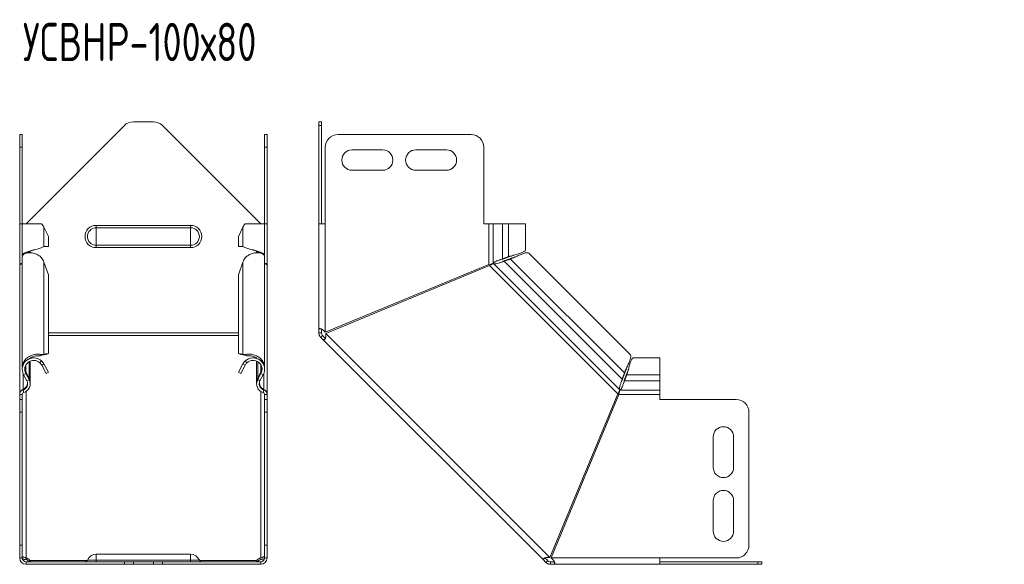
# Model space of a CAD drawing. Header units: millimetres. Extents: x -108 to 686, y -3720 to 292.
# Tile 8 of 9: x -98 to 288, y -274 to -60. Entities that reach past the tile are written whole.
import ezdxf

# ---------------------------------------------------------------- set-up
doc = ezdxf.new("R2010")
doc.units = ezdxf.units.MM
doc.styles.add('SLDTEXTSTYLE0', font='TXT', dxfattribs={"width": 0.7, "bigfont": 'bigfont'})

msp = doc.modelspace()

# ---------------------------------------------------------------- linework, layer by layer
at = {"color": 7, "linetype": 'Continuous', "lineweight": 15}
for p, q in [((-45.32, -100.11), (-53.18, -100.11)), ((19.54, -100.11), (20.54, -100.11)), ((19.54, -101.57), (19.54, -100.11)), ((20.54, -100.11), (20.54, -101.57)), ((-56.71, -101.57), (-95.25, -140.11)), ((-3.25, -140.11), (-41.78, -101.57)), ((19.54, -101.57), (19.54, -140.11)), ((20.54, -101.57), (20.54, -140.11)), ((-97.75, -105.11), (-96.75, -105.11)), ((-97.75, -110.11), (-97.75, -105.11)), ((-96.75, -105.11), (-96.75, -110.11)), ((-1.75, -105.11), (-0.75, -105.11)), ((-1.75, -110.11), (-1.75, -105.11)), ((-0.75, -105.11), (-0.75, -110.11)), ((79.19, -105.11), (27.04, -105.11)), ((-97.75, -140.11), (-97.75, -110.11)), ((-96.75, -140.11), (-96.75, -110.11)), ((-1.75, -140.11), (-1.75, -110.11)), ((-0.75, -140.11), (-0.75, -110.11)), ((22.04, -110.11), (22.04, -140.11)), ((44.54, -111.11), (32.54, -111.11)), ((69.54, -111.11), (57.54, -111.11)), ((84.19, -140.11), (84.19, -110.11)), ((32.54, -119.11), (44.54, -119.11)), ((57.54, -119.11), (69.54, -119.11)), ((-97.75, -156.07), (-97.75, -140.11)), ((-96.75, -140.11), (-97.75, -140.11)), ((-96.75, -140.11), (-96.75, -152.38)), ((-89.14, -140.11), (-96.75, -140.11)), ((-86.5, -145.11), (-88.25, -141.41)), ((-10.24, -141.41), (-11.99, -145.11)), ((-1.75, -140.11), (-9.35, -140.11)), ((-1.75, -152.38), (-1.75, -140.11)), ((-0.75, -140.11), (-1.75, -140.11)), ((-0.75, -156.07), (-0.75, -140.11)), ((19.54, -181.36), (19.54, -140.11)), ((22.04, -140.11), (19.54, -140.11)), ((86.19, -140.11), (84.19, -140.11)), ((87.92, -140.11), (86.19, -140.11)), ((91.5, -140.11), (87.92, -140.11)), ((91.5, -140.11), (93.88, -140.11)), ((100.53, -140.11), (93.88, -140.11)), ((100.53, -150.39), (100.53, -140.11)), ((-86.5, -145.11), (-86.5, -149.03)), ((-11.99, -145.11), (-11.99, -149.03)), ((-92.23, -150.39), (-92.22, -150.39)), ((-88.25, -149.03), (-86.5, -149.03)), ((-10.24, -149.03), (-11.99, -149.03)), ((-6.27, -150.39), (-6.27, -150.39)), ((-96.75, -153.01), (-96.75, -196.48)), ((-93.63, -151.46), (-93.63, -150.92)), ((-4.86, -150.92), (-4.86, -151.46)), ((-1.75, -196.48), (-1.75, -153.01)), ((91.5, -153.86), (93.88, -153)), ((91.5, -153.86), (91.98, -153.86)), ((91.98, -153.86), (94.36, -153)), ((94.67, -153.94), (92.2, -154.83)), ((95.01, -153.61), (92.53, -154.5)), ((93.88, -153), (94.36, -153)), ((95.01, -153.61), (94.67, -153.94)), ((141.57, -191.44), (101.8, -151.67)), ((-97.45, -156.07), (-97.75, -156.07)), ((-97.75, -156.07), (-97.75, -156.53)), ((-97.75, -206.86), (-97.75, -156.53)), ((-86.5, -160.08), (-88.25, -155.15)), ((-10.24, -155.15), (-11.99, -160.08)), ((-1.04, -156.07), (-0.75, -156.07)), ((-0.75, -156.07), (-0.75, -156.53)), ((-0.75, -206.86), (-0.75, -156.53)), ((86.19, -156.07), (22.04, -182.64)), ((22.23, -183.11), (86.38, -156.53)), ((90.97, -155.22), (90.96, -155.23)), ((92.2, -154.83), (92.53, -154.5)), ((-86.5, -191), (-86.5, -160.08)), ((-11.99, -191), (-11.99, -160.08)), ((20.54, -181.36), (19.54, -181.36)), ((19.54, -182.91), (19.54, -181.36)), ((20.54, -182.91), (20.54, -181.36)), ((20.54, -182.91), (19.54, -182.91)), ((20.98, -183.97), (20.27, -184.68)), ((21.37, -185.78), (20.27, -184.68)), ((22.08, -185.08), (20.98, -183.97)), ((22.08, -185.08), (21.37, -185.78)), ((21.37, -185.78), (107.45, -271.87)), ((-93.63, -192.93), (-93.63, -192.88)), ((-89.83, -191.93), (-89.14, -191.42)), ((-89.83, -191.93), (-89.2, -191.67)), ((-89.21, -191.68), (-89.02, -191.6)), ((-89.13, -191.65), (-88.25, -191.31)), ((-89.13, -191.65), (-87.38, -191.34)), ((-88.25, -191.31), (-86.5, -191)), ((-86.5, -191), (-87.38, -191.34)), ((-11.99, -191), (-10.24, -191.31)), ((-11.11, -191.34), (-11.99, -191)), ((-11.11, -191.34), (-9.36, -191.65)), ((-9.36, -191.65), (-10.24, -191.31)), ((-9.48, -191.6), (-9.28, -191.68)), ((-8.67, -191.93), (-9.35, -191.42)), ((-9.3, -191.67), (-8.67, -191.93)), ((-4.86, -192.88), (-4.86, -192.93)), ((153.13, -192.7), (142.85, -192.7)), ((153.13, -199.35), (153.13, -192.7)), ((-93.63, -202.31), (-93.63, -193.99)), ((-89.83, -194.66), (-89.14, -193.93)), ((-89.13, -195.55), (-88.25, -195.08)), ((-89.13, -195.55), (-87.38, -198.81)), ((-88.25, -195.08), (-86.5, -198.34)), ((-11.99, -198.34), (-10.24, -195.08)), ((-11.11, -198.81), (-9.36, -195.55)), ((-9.36, -195.55), (-10.24, -195.08)), ((-8.67, -194.66), (-9.35, -193.93)), ((-4.86, -193.99), (-4.86, -202.31)), ((-94.93, -201.73), (-96.21, -199.35)), ((-95.5, -198.3), (-95.33, -198.23)), ((-94.05, -200.7), (-95.33, -198.23)), ((-94.05, -201.26), (-95.33, -198.88)), ((-94.3, -200.8), (-94.05, -200.7)), ((-86.5, -198.34), (-87.38, -198.81)), ((-11.11, -198.81), (-11.99, -198.34)), ((-4.44, -200.7), (-3.16, -198.23)), ((-4.44, -201.26), (-3.16, -198.88)), ((-4.44, -200.7), (-4.2, -200.8)), ((-3.56, -201.73), (-2.28, -199.35)), ((-3.16, -198.23), (-2.99, -198.3)), ((138.4, -201.04), (139.29, -198.57)), ((138.4, -201.04), (138.74, -200.7)), ((138.74, -200.7), (139.63, -198.23)), ((139.29, -198.57), (139.63, -198.23)), ((140.23, -198.88), (139.38, -201.26)), ((140.23, -199.35), (139.38, -201.73)), ((140.23, -198.88), (140.23, -199.35)), ((153.13, -201.73), (153.13, -199.35)), ((138.01, -202.27), (138.02, -202.27)), ((138.93, -202.87), (138.93, -202.88)), ((139.38, -201.73), (139.38, -201.26)), ((153.13, -205.32), (153.13, -201.73)), ((-97.75, -206.86), (-97.75, -207.05)), ((-97.75, -209.05), (-97.75, -207.05)), ((-96.75, -209.05), (-96.75, -207.05)), ((-96.38, -205.29), (-96.44, -205.14)), ((-2.12, -205.32), (-2.05, -205.14)), ((-1.75, -209.05), (-1.75, -207.05)), ((-0.75, -206.86), (-0.75, -207.05)), ((-0.75, -209.05), (-0.75, -207.05)), ((136.7, -206.86), (110.13, -271.01)), ((110.59, -271.2), (137.17, -207.05)), ((153.13, -207.05), (153.13, -205.32)), ((153.13, -209.05), (153.13, -207.05)), ((-97.75, -209.05), (-96.75, -209.05)), ((-97.75, -214.05), (-97.75, -209.05)), ((-96.75, -209.05), (-96.75, -214.05)), ((-1.75, -209.05), (-0.75, -209.05)), ((-1.75, -214.05), (-1.75, -209.05)), ((-0.75, -209.05), (-0.75, -214.05)), ((183.13, -209.05), (153.13, -209.05)), ((-97.75, -266.2), (-97.75, -214.05)), ((-96.75, -266.2), (-96.75, -214.05)), ((-1.75, -266.2), (-1.75, -214.05)), ((-0.75, -266.2), (-0.75, -214.05)), ((188.13, -266.2), (188.13, -214.05)), ((174.13, -223.7), (174.13, -235.7)), ((182.13, -235.7), (182.13, -223.7)), ((174.13, -248.7), (174.13, -260.7)), ((182.13, -260.7), (182.13, -248.7)), ((-97.75, -271.2), (-97.75, -266.2)), ((-96.75, -266.2), (-96.75, -271.2)), ((-1.75, -271.2), (-1.75, -266.2)), ((-0.75, -266.2), (-0.75, -271.2)), ((-30.75, -269.7), (-67.75, -269.7)), ((-96.75, -271.2), (-97.75, -271.2)), ((-95.25, -271.16), (-95.25, -271.87)), ((-95.25, -273.7), (-95.25, -272.7)), ((-95.25, -272.7), (-56.71, -272.7)), ((-95.25, -273.7), (-56.71, -273.7)), ((-93.75, -272.26), (-93.75, -272.7)), ((-56.71, -272.7), (-53.18, -272.7)), ((-53.18, -273.7), (-56.71, -273.7)), ((-53.18, -272.7), (-45.32, -272.7)), ((-53.18, -273.7), (-45.32, -273.7)), ((-45.32, -272.7), (-41.78, -272.7)), ((-41.78, -273.7), (-45.32, -273.7)), ((-41.78, -272.7), (-3.25, -272.7)), ((-41.78, -273.7), (-3.25, -273.7)), ((-4.74, -272.26), (-4.74, -272.7)), ((-3.25, -271.16), (-3.25, -271.87)), ((-3.25, -273.7), (-3.25, -272.7)), ((-0.75, -271.2), (-1.75, -271.2)), ((108.16, -271.16), (107.45, -271.87)), ((108.56, -272.97), (107.45, -271.87)), ((109.26, -272.26), (108.16, -271.16)), ((109.26, -272.26), (108.56, -272.97)), ((110.32, -272.7), (110.32, -273.7)), ((111.88, -272.7), (110.32, -272.7)), ((111.88, -273.7), (110.32, -273.7)), ((111.88, -272.7), (111.88, -273.7)), ((153.13, -273.7), (111.88, -273.7)), ((153.13, -271.2), (183.13, -271.2)), ((153.13, -273.7), (153.13, -271.2)), ((153.13, -272.7), (191.66, -272.7)), ((153.13, -273.7), (191.66, -273.7)), ((191.66, -272.7), (193.13, -272.7)), ((193.13, -273.7), (191.66, -273.7)), ((193.13, -272.7), (193.13, -273.7))]:
    msp.add_line(p, q, dxfattribs=at)
at = {"color": 7, "linetype": 'Continuous', "lineweight": 0}
for p, q in [((20.54, -101.57), (19.54, -101.57)), ((-96.75, -110.11), (-97.75, -110.11)), ((-0.75, -110.11), (-1.75, -110.11)), ((-88.25, -141.41), (-88.25, -149.03)), ((-67.75, -141.68), (-67.75, -140.74)), ((-67.75, -140.74), (-30.75, -140.74)), ((-67.75, -148.54), (-67.75, -141.68)), ((-67.75, -141.68), (-30.75, -141.68)), ((-30.75, -141.68), (-30.75, -140.74)), ((-30.75, -148.54), (-30.75, -141.68)), ((-10.24, -141.41), (-10.24, -149.03)), ((22.04, -182.64), (22.04, -140.11)), ((86.19, -156.07), (86.19, -140.11)), ((87.92, -140.11), (87.92, -155.54)), ((91.5, -140.11), (91.5, -153.86)), ((93.88, -140.11), (93.88, -153)), ((-67.75, -148.54), (-30.75, -148.54)), ((-67.75, -149.48), (-67.75, -148.54)), ((-67.75, -149.48), (-30.75, -149.48)), ((-30.75, -149.48), (-30.75, -148.54)), ((-94.05, -151.09), (-94.05, -151.49)), ((-4.44, -151.09), (-4.44, -151.49)), ((139.29, -198.57), (94.67, -153.94)), ((-88.25, -191.31), (-88.25, -155.15)), ((-10.24, -191.31), (-10.24, -155.15)), ((136.7, -206.86), (86.38, -156.53)), ((137.44, -205.14), (88.1, -155.8)), ((138.4, -201.04), (92.2, -154.83)), ((-11.99, -182.91), (-86.5, -182.91)), ((-11.99, -183.97), (-86.5, -183.97)), ((110.13, -271.01), (22.23, -183.11)), ((-95.33, -198.23), (-95.33, -195.55)), ((-94.05, -200.7), (-94.05, -194.21)), ((-4.44, -200.7), (-4.44, -194.21)), ((-3.16, -198.23), (-3.16, -195.55)), ((-96.44, -205.14), (-96.44, -198.84)), ((-96.21, -199.35), (-95.33, -198.88)), ((-2.28, -199.35), (-3.16, -198.88)), ((-2.05, -205.14), (-2.05, -198.84)), ((153.13, -199.35), (140.23, -199.35)), ((-94.93, -201.73), (-94.05, -201.26)), ((-3.56, -201.73), (-4.44, -201.26)), ((153.13, -201.73), (139.38, -201.73)), ((-97.75, -207.05), (-96.75, -207.05)), ((-96.44, -205.32), (-96.17, -206.28)), ((-95.25, -205.86), (-95.25, -271.16)), ((-3.25, -205.86), (-3.25, -271.16)), ((-2.05, -205.32), (-2.33, -206.28)), ((-0.75, -207.05), (-1.75, -207.05)), ((153.13, -207.05), (137.17, -207.05)), ((153.13, -205.32), (137.69, -205.32)), ((-96.75, -214.05), (-97.75, -214.05)), ((-0.75, -214.05), (-1.75, -214.05)), ((-97.75, -266.2), (-96.75, -266.2)), ((-1.75, -266.2), (-0.75, -266.2)), ((-67.75, -269.7), (-67.75, -272.06)), ((-30.75, -269.7), (-30.75, -272.06)), ((-93.75, -272.26), (-71.29, -272.26)), ((-71.18, -272.06), (-67.75, -272.06)), ((-67.75, -272.06), (-67.75, -272.7)), ((-67.75, -272.06), (-30.75, -272.06)), ((-56.71, -273.7), (-56.71, -272.7)), ((-53.18, -272.7), (-53.18, -273.7)), ((-45.32, -273.7), (-45.32, -272.7)), ((-41.78, -272.7), (-41.78, -273.7)), ((-30.75, -272.06), (-30.75, -272.7)), ((-27.31, -272.06), (-30.75, -272.06)), ((-27.21, -272.26), (-4.74, -272.26)), ((153.13, -271.2), (110.59, -271.2)), ((191.66, -273.7), (191.66, -272.7))]:
    msp.add_line(p, q, dxfattribs=at)
at = {"color": 7, "linetype": 'Continuous', "lineweight": 15}
for centre, radius, start, end in [((-53.18, -105.11), 5, 90, 135), ((-45.32, -105.11), 5, 45, 90), ((27.04, -110.11), 5, 90, 180), ((79.19, -110.11), 5, 360, 90), ((32.54, -115.11), 4, 90, 270), ((44.54, -115.11), 4, 270, 90), ((57.54, -115.11), 4, 90, 270), ((69.54, -115.11), 4, 270, 90), ((-92.23, -197.22), 4.52, 46.7922, 208.2406), ((-6.26, -197.22), 4.52, 331.7594, 133.2078), ((-92.23, -197.22), 3.52, 46.7922, 208.2406), ((-6.26, -197.22), 3.52, 331.7594, 133.2078), ((-97.13, -202.92), 2.5, 286.0302, 28.2406), ((-97.13, -202.92), 3.5, 286.0302, 28.2406), ((-1.36, -202.92), 3.5, 151.7594, 253.9698), ((-1.36, -202.92), 2.5, 151.7594, 253.9698), ((-95.95, -207.05), 1.8, 106.0302, 180), ((-95.95, -207.05), 0.8, 106.0302, 180), ((-2.55, -207.05), 0.8, 360, 73.9698), ((-2.55, -207.05), 1.8, 0, 73.9698), ((183.13, -214.05), 5, 360, 90), ((178.13, -223.7), 4, 0, 180), ((178.13, -235.7), 4, 180, 0), ((178.13, -248.7), 4, 0, 180), ((178.13, -260.7), 4, 180, 0), ((183.13, -266.2), 5, 270, 0), ((-67.75, -273.38), 3.68, 90, 158.9773), ((-30.75, -273.38), 3.68, 21.0227, 90), ((-95.25, -271.2), 2.5, 180, 270), ((-95.25, -271.2), 1.5, 180, 270), ((-95.7, -273.34), 2.23, 29.0898, 78.3024), ((-95.8, -274.24), 2.44, 39.2556, 76.9109), ((-72.11, -271.7), 1, 270, 338.9773), ((-26.38, -271.7), 1, 201.0227, 270), ((-2.79, -273.34), 2.23, 101.6976, 150.9102), ((-2.74, -274.17), 2.36, 102.4203, 141.4133), ((-3.25, -271.2), 2.5, 270, 360), ((-3.25, -271.2), 1.5, 270, 0)]:
    msp.add_arc(centre, radius, start, end, dxfattribs=at)
at = {"color": 7, "linetype": 'Continuous', "lineweight": 0}
for centre, radius, start, end in [((-67.75, -145.11), 4.37, 90, 270), ((-67.75, -145.11), 3.43, 90, 270), ((-30.75, -145.11), 4.37, 270, 90), ((-30.75, -145.11), 3.43, 270, 90)]:
    msp.add_arc(centre, radius, start, end, dxfattribs=at)
at = {"color": 7, "linetype": 'Continuous', "lineweight": 15}
for points in [[(-88.25, -141.41), (-88.48, -140.98), (-88.79, -140.54), (-89.14, -140.11)], [(-9.35, -140.11), (-9.71, -140.54), (-10.01, -140.98), (-10.24, -141.41)], [(-88.25, -155.15), (-88.48, -154.54), (-88.79, -153.96), (-89.14, -153.42)], [(-9.35, -153.42), (-9.71, -153.96), (-10.01, -154.54), (-10.24, -155.15)], [(-89.14, -191.42), (-88.79, -191.34), (-88.48, -191.32), (-88.25, -191.31)], [(-10.24, -191.31), (-10.01, -191.32), (-9.71, -191.34), (-9.35, -191.42)], [(-89.83, -194.66), (-89.55, -194.92), (-89.31, -195.22), (-89.13, -195.55)], [(-89.14, -193.93), (-88.79, -194.26), (-88.48, -194.65), (-88.25, -195.08)], [(-10.24, -195.08), (-10.01, -194.65), (-9.71, -194.26), (-9.35, -193.93)], [(-9.36, -195.55), (-9.18, -195.22), (-8.94, -194.92), (-8.67, -194.66)]]:
    msp.add_open_spline(points, degree=3, dxfattribs=at)
for points, knots in [([(-96.64, -152.59), (-96.67, -152.56), (-96.89, -152.37), (-96.63, -152.01), (-95.83, -151.51), (-94.42, -151.02), (-92.69, -150.52), (-90.9, -150.02), (-89.27, -149.52), (-88.59, -149.19), (-88.25, -149.03)], [0, 0, 0, 0, 0.022264, 0.161941, 0.301617, 0.441294, 0.58097, 0.720647, 0.860323, 1, 1, 1, 1]), ([(-95.04, -151.58), (-95.01, -151.56), (-94.78, -151.37), (-93.91, -151.02), (-92.92, -150.64), (-92.35, -150.43), (-92.23, -150.39)], [0, 0, 0, 0, 0.056237, 0.47432, 0.892403, 1, 1, 1, 1]), ([(-10.24, -149.03), (-9.9, -149.19), (-9.22, -149.52), (-7.59, -150.02), (-5.8, -150.52), (-4.07, -151.02), (-2.66, -151.51), (-1.86, -152.01), (-1.61, -152.37), (-1.82, -152.56), (-1.85, -152.59)], [0, 0, 0, 0, 0.139677, 0.279353, 0.41903, 0.558706, 0.698383, 0.838059, 0.977736, 1, 1, 1, 1]), ([(-6.26, -150.39), (-6.14, -150.43), (-5.57, -150.64), (-4.58, -151.02), (-3.72, -151.37), (-3.48, -151.56), (-3.45, -151.58)], [0, 0, 0, 0, 0.107597, 0.52568, 0.943763, 1, 1, 1, 1]), ([(93.88, -153), (94.44, -152.84), (95.54, -152.51), (97.36, -152.01), (98.96, -151.51), (100.07, -151.02), (100.59, -150.64), (100.49, -150.43), (100.47, -150.39)], [0, 0, 0, 0, 0.190333, 0.380667, 0.571, 0.761334, 0.951667, 1, 1, 1, 1]), ([(-89.14, -153.42), (-89.56, -153.05), (-90.41, -152.32), (-92.01, -151.67), (-93.6, -151.39), (-95.04, -151.5), (-96.11, -151.93), (-96.7, -152.49), (-96.69, -152.87), (-96.68, -153.01)], [0, 0, 0, 0, 0.151489, 0.302978, 0.454467, 0.605956, 0.757445, 0.908934, 1, 1, 1, 1]), ([(-1.81, -153.01), (-1.81, -152.87), (-1.79, -152.49), (-2.38, -151.93), (-3.45, -151.5), (-4.89, -151.39), (-6.49, -151.67), (-8.08, -152.32), (-8.93, -153.05), (-9.35, -153.42)], [0, 0, 0, 0, 0.091066, 0.242555, 0.394044, 0.545533, 0.697022, 0.848511, 1, 1, 1, 1]), ([(87.92, -155.54), (87.97, -155.47), (88.04, -155.4), (88.22, -155.26), (88.33, -155.19), (88.58, -155.05), (88.71, -154.98), (89.02, -154.84), (89.18, -154.77), (89.52, -154.63), (89.7, -154.56), (90.07, -154.42), (90.25, -154.35), (90.62, -154.21), (90.81, -154.14), (91.17, -154), (91.34, -153.93), (91.5, -153.86)], [0, 0, 0, 0, 0.125, 0.125, 0.25, 0.25, 0.375, 0.375, 0.5, 0.5, 0.625, 0.625, 0.75, 0.75, 0.875, 0.875, 1, 1, 1, 1]), ([(90.32, -154.32), (90.45, -154.29), (91.02, -154.13), (91.56, -153.98), (91.98, -153.86)], [0, 0, 0, 0, 0.2185126, 1, 1, 1, 1]), ([(94.36, -153), (94.79, -152.84), (95.3, -152.64), (95.85, -152.44), (95.94, -152.41)], [0, 0, 0, 0, 0.833986, 1, 1, 1, 1]), ([(101.78, -151.69), (101.64, -151.59), (101.34, -151.37), (100.42, -151.51), (99.17, -151.93), (97.7, -152.57), (96.13, -153.31), (95.16, -153.73), (94.67, -153.94)], [0, 0, 0, 0, 0.146742, 0.317393, 0.488045, 0.658697, 0.829348, 1, 1, 1, 1]), ([(96.7, -153.03), (96.55, -153.09), (95.97, -153.3), (95.41, -153.48), (95.01, -153.61)], [0, 0, 0, 0, 0.2604852, 1, 1, 1, 1]), ([(-97.75, -156.07), (-97.73, -156.03), (-97.69, -155.94), (-97.4, -155.81), (-97.08, -155.7), (-96.82, -155.64), (-96.75, -155.62)], [0, 0, 0, 0, 0.292327, 0.584654, 0.87698, 1, 1, 1, 1]), ([(-96.75, -155.83), (-96.82, -155.84), (-97.08, -155.85), (-97.4, -156), (-97.69, -156.24), (-97.73, -156.44), (-97.75, -156.53)], [0, 0, 0, 0, 0.1230196, 0.4153464, 0.7076732, 1, 1, 1, 1]), ([(-1.75, -155.62), (-1.67, -155.64), (-1.42, -155.7), (-1.09, -155.81), (-0.8, -155.94), (-0.76, -156.03), (-0.75, -156.07)], [0, 0, 0, 0, 0.12302, 0.415346, 0.707673, 1, 1, 1, 1]), ([(-0.75, -156.53), (-0.76, -156.44), (-0.8, -156.24), (-1.09, -156), (-1.42, -155.85), (-1.67, -155.84), (-1.75, -155.83)], [0, 0, 0, 0, 0.292327, 0.584654, 0.87698, 1, 1, 1, 1]), ([(86.19, -156.07), (86.58, -155.98), (86.96, -155.9), (87.58, -155.72), (87.81, -155.63), (87.92, -155.54)], [0, 0, 0, 0, 0.5, 0.5, 1, 1, 1, 1]), ([(88.1, -155.8), (87.94, -155.8), (87.69, -155.88), (87.09, -156.15), (86.74, -156.34), (86.38, -156.53)], [0, 0, 0, 0, 0.5, 0.5, 1, 1, 1, 1]), ([(92.2, -154.83), (91.84, -154.93), (91.45, -155.06), (90.66, -155.33), (90.26, -155.46), (89.52, -155.68), (89.17, -155.77), (88.56, -155.86), (88.3, -155.86), (88.1, -155.8)], [0, 0, 0, 0, 0.25, 0.25, 0.5, 0.5, 0.75, 0.75, 1, 1, 1, 1]), ([(92.53, -154.5), (92.3, -154.6), (91.83, -154.81), (91.3, -155.06), (91.01, -155.2), (90.97, -155.22)], [0, 0, 0, 0, 0.464304, 0.928607, 1, 1, 1, 1]), ([(19.54, -181.36), (19.54, -181.35), (19.54, -181.33), (19.56, -181.3), (19.58, -181.28), (19.61, -181.27), (19.65, -181.25), (19.69, -181.24), (19.75, -181.24), (19.8, -181.23), (19.87, -181.24), (19.94, -181.24), (20.01, -181.25), (20.08, -181.26), (20.16, -181.28), (20.25, -181.3), (20.33, -181.33), (20.42, -181.35), (20.5, -181.39), (20.59, -181.42), (20.74, -181.49), (20.96, -181.61), (21.24, -181.8), (21.52, -182.04), (21.79, -182.32), (21.95, -182.53), (22.04, -182.64)], [0, 0, 0, 0, 0.03577, 0.070797, 0.105097, 0.138688, 0.171589, 0.203818, 0.235397, 0.266348, 0.296694, 0.326462, 0.355676, 0.384366, 0.41256, 0.440291, 0.467591, 0.494494, 0.521037, 0.547256, 0.573191, 0.65226, 0.733301, 0.817558, 0.906139, 1, 1, 1, 1]), ([(20.27, -184.68), (20.24, -184.65), (20.17, -184.57), (20.07, -184.46), (19.98, -184.34), (19.9, -184.21), (19.83, -184.09), (19.77, -183.96), (19.71, -183.83), (19.66, -183.7), (19.62, -183.57), (19.59, -183.43), (19.57, -183.3), (19.55, -183.17), (19.54, -183.04), (19.54, -182.96), (19.54, -182.91)], [0, 0, 0, 0, 0.07817, 0.155117, 0.230882, 0.305507, 0.379038, 0.451522, 0.523007, 0.593545, 0.663189, 0.731994, 0.800017, 0.867318, 0.933958, 1, 1, 1, 1]), ([(20.98, -183.97), (20.83, -183.82), (20.71, -183.65), (20.57, -183.28), (20.54, -183.09), (20.54, -182.91)], [0, 0, 0, 0, 0.5, 0.5, 1, 1, 1, 1]), ([(22.23, -183.11), (22.24, -183.18), (22.26, -183.33), (22.27, -183.54), (22.28, -183.74), (22.29, -183.92), (22.29, -184.08), (22.28, -184.22), (22.26, -184.38), (22.22, -184.56), (22.15, -184.78), (22.08, -184.99), (21.99, -185.19), (21.91, -185.36), (21.82, -185.5), (21.74, -185.62), (21.66, -185.71), (21.57, -185.77), (21.49, -185.81), (21.42, -185.82), (21.39, -185.79), (21.37, -185.78)], [0, 0, 0, 0, 0.05265, 0.101184, 0.145636, 0.186056, 0.222507, 0.255076, 0.283883, 0.336802, 0.391745, 0.449097, 0.509192, 0.572325, 0.625044, 0.680128, 0.737871, 0.798525, 0.86231, 0.929415, 1, 1, 1, 1]), ([(-96.68, -196.48), (-96.69, -196.17), (-96.7, -195.35), (-96.11, -194.07), (-95.04, -192.81), (-93.6, -191.87), (-92.01, -191.32), (-90.41, -191.14), (-89.56, -191.32), (-89.14, -191.42)], [0, 0, 0, 0, 0.091066, 0.242555, 0.394044, 0.545533, 0.697022, 0.848511, 1, 1, 1, 1]), ([(-93.92, -193.09), (-93.71, -192.92), (-93.15, -192.47), (-92.05, -192.05), (-90.82, -191.81), (-90.16, -191.89), (-89.83, -191.93)], [0, 0, 0, 0, 0.163063, 0.442042, 0.721021, 1, 1, 1, 1]), ([(-9.35, -191.42), (-8.93, -191.32), (-8.08, -191.14), (-6.49, -191.32), (-4.89, -191.87), (-3.45, -192.81), (-2.38, -194.07), (-1.79, -195.35), (-1.81, -196.17), (-1.81, -196.48)], [0, 0, 0, 0, 0.151489, 0.302978, 0.454467, 0.605956, 0.757445, 0.908934, 1, 1, 1, 1]), ([(-8.67, -191.93), (-8.34, -191.89), (-7.68, -191.81), (-6.44, -192.05), (-5.35, -192.46), (-4.8, -192.91), (-4.59, -193.07)], [0, 0, 0, 0, 0.280342, 0.560685, 0.841027, 1, 1, 1, 1]), ([(139.29, -198.57), (139.5, -198.08), (139.93, -197.11), (140.66, -195.54), (141.31, -194.07), (141.73, -192.82), (141.86, -191.89), (141.65, -191.6), (141.55, -191.46)], [0, 0, 0, 0, 0.170652, 0.341303, 0.511955, 0.682607, 0.853258, 1, 1, 1, 1]), ([(142.85, -192.77), (142.8, -192.75), (142.6, -192.65), (142.22, -193.17), (141.72, -194.28), (141.23, -195.88), (140.73, -197.7), (140.4, -198.8), (140.23, -199.35)], [0, 0, 0, 0, 0.048333, 0.238666, 0.429, 0.619333, 0.809667, 1, 1, 1, 1]), ([(-95.33, -198.23), (-95.51, -197.82), (-95.76, -197.25), (-95.71, -196.65), (-95.69, -196.48)], [0, 0, 0, 0, 0.714868, 1, 1, 1, 1]), ([(-2.8, -196.48), (-2.78, -196.65), (-2.74, -197.25), (-2.99, -197.82), (-3.16, -198.23)], [0, 0, 0, 0, 0.2851325, 1, 1, 1, 1]), ([(139.63, -198.23), (139.76, -197.82), (139.94, -197.27), (140.15, -196.69), (140.2, -196.54)], [0, 0, 0, 0, 0.739515, 1, 1, 1, 1]), ([(-93.65, -202.31), (-93.64, -202.26), (-93.62, -201.96), (-93.73, -201.4), (-93.95, -200.94), (-94.05, -200.7)], [0, 0, 0, 0, 0.095019, 0.547509, 1, 1, 1, 1]), ([(-4.44, -200.7), (-4.55, -200.94), (-4.76, -201.4), (-4.88, -202.03), (-4.84, -202.41), (-4.83, -202.54)], [0, 0, 0, 0, 0.396144, 0.792289, 1, 1, 1, 1]), ([(138.02, -202.27), (138.04, -202.23), (138.17, -201.94), (138.43, -201.4), (138.64, -200.94), (138.74, -200.7)], [0, 0, 0, 0, 0.0713926, 0.5356963, 1, 1, 1, 1]), ([(140.83, -197.3), (140.8, -197.39), (140.6, -197.94), (140.4, -198.45), (140.23, -198.88)], [0, 0, 0, 0, 0.166014, 1, 1, 1, 1]), ([(-96.44, -205.14), (-96.1, -204.91), (-95.42, -204.43), (-94.75, -203.4), (-94.69, -202.66), (-94.66, -202.31)], [0, 0, 0, 0, 0.345299, 0.690598, 1, 1, 1, 1]), ([(-3.8, -202.52), (-3.77, -202.8), (-3.71, -203.47), (-3.07, -204.43), (-2.39, -204.91), (-2.05, -205.14)], [0, 0, 0, 0, 0.261463, 0.630732, 1, 1, 1, 1]), ([(137.44, -205.14), (137.38, -204.94), (137.38, -204.68), (137.46, -204.07), (137.55, -203.72), (137.78, -202.97), (137.91, -202.58), (138.17, -201.79), (138.3, -201.4), (138.4, -201.04)], [0, 0, 0, 0, 0.25, 0.25, 0.5, 0.5, 0.75, 0.75, 1, 1, 1, 1]), ([(139.38, -201.73), (139.24, -202.06), (139.1, -202.43), (138.82, -203.17), (138.68, -203.54), (138.4, -204.23), (138.26, -204.54), (137.98, -205.03), (137.84, -205.22), (137.69, -205.32)], [0, 0, 0, 0, 0.25, 0.25, 0.5, 0.5, 0.75, 0.75, 1, 1, 1, 1]), ([(139.38, -201.26), (139.31, -201.5), (139.17, -201.97), (139.02, -202.53), (138.94, -202.83), (138.93, -202.87)], [0, 0, 0, 0, 0.464284, 0.928569, 1, 1, 1, 1]), ([(-97.75, -206.86), (-97.75, -206.5), (-97.62, -206.15), (-97.15, -205.54), (-96.82, -205.3), (-96.44, -205.14)], [0, 0, 0, 0, 0.5, 0.5, 1, 1, 1, 1]), ([(-2.05, -205.14), (-1.68, -205.3), (-1.34, -205.54), (-0.88, -206.15), (-0.75, -206.5), (-0.75, -206.86)], [0, 0, 0, 0, 0.5, 0.5, 1, 1, 1, 1]), ([(136.7, -206.86), (136.9, -206.5), (137.09, -206.15), (137.36, -205.54), (137.44, -205.3), (137.44, -205.14)], [0, 0, 0, 0, 0.5, 0.5, 1, 1, 1, 1]), ([(137.69, -205.32), (137.61, -205.43), (137.52, -205.66), (137.34, -206.27), (137.25, -206.66), (137.17, -207.05)], [0, 0, 0, 0, 0.5, 0.5, 1, 1, 1, 1]), ([(-95.25, -271.87), (-95.45, -271.83), (-95.85, -271.76), (-96.35, -271.61), (-96.6, -271.5), (-96.7, -271.46)], [0, 0, 0, 0, 0.40468, 0.77608, 1, 1, 1, 1]), ([(-95.25, -271.16), (-95.37, -271.13), (-95.61, -271.07), (-95.94, -270.95), (-96.22, -270.85), (-96.43, -270.77), (-96.58, -270.73), (-96.63, -270.74), (-96.65, -270.75)], [0, 0, 0, 0, 0.1938, 0.368613, 0.530184, 0.685735, 0.849014, 1, 1, 1, 1]), ([(-93.75, -272.7), (-93.69, -272.7), (-93.66, -272.65), (-93.66, -272.49), (-93.69, -272.38), (-93.75, -272.26)], [0, 0, 0, 0, 0.5, 0.5, 1, 1, 1, 1]), ([(-4.74, -272.26), (-4.81, -272.41), (-4.84, -272.52), (-4.84, -272.67), (-4.81, -272.7), (-4.74, -272.7)], [0, 0, 0, 0, 0.5, 0.5, 1, 1, 1, 1]), ([(-1.85, -270.74), (-1.87, -270.73), (-1.92, -270.72), (-2.07, -270.77), (-2.29, -270.84), (-2.57, -270.94), (-2.9, -271.06), (-3.13, -271.12), (-3.25, -271.16)], [0, 0, 0, 0, 0.1222125, 0.3097545, 0.4831067, 0.637026, 0.8071773, 1, 1, 1, 1]), ([(-1.8, -271.44), (-1.9, -271.49), (-2.16, -271.59), (-2.66, -271.75), (-3.04, -271.83), (-3.25, -271.87)], [0, 0, 0, 0, 0.245487, 0.603304, 1, 1, 1, 1]), ([(107.45, -271.87), (107.45, -271.86), (107.44, -271.84), (107.43, -271.82), (107.43, -271.78), (107.44, -271.75), (107.46, -271.71), (107.48, -271.67), (107.52, -271.63), (107.56, -271.59), (107.6, -271.55), (107.65, -271.5), (107.71, -271.46), (107.77, -271.41), (107.84, -271.37), (107.91, -271.33), (107.99, -271.28), (108.07, -271.24), (108.16, -271.2), (108.25, -271.17), (108.4, -271.11), (108.64, -271.04), (108.97, -270.98), (109.34, -270.95), (109.73, -270.95), (109.99, -270.99), (110.13, -271.01)], [0, 0, 0, 0, 0.03577, 0.070797, 0.105097, 0.138688, 0.171589, 0.203818, 0.235397, 0.266348, 0.296694, 0.326462, 0.355676, 0.384366, 0.41256, 0.440291, 0.467591, 0.494494, 0.521037, 0.547256, 0.573191, 0.65226, 0.733301, 0.817558, 0.906139, 1, 1, 1, 1]), ([(110.32, -273.7), (110.27, -273.7), (110.17, -273.7), (110.02, -273.68), (109.87, -273.66), (109.73, -273.63), (109.59, -273.59), (109.46, -273.54), (109.32, -273.49), (109.2, -273.43), (109.08, -273.37), (108.96, -273.3), (108.85, -273.22), (108.75, -273.14), (108.65, -273.06), (108.59, -273), (108.56, -272.97)], [0, 0, 0, 0, 0.07817, 0.155117, 0.230881, 0.305507, 0.379038, 0.451521, 0.523007, 0.593545, 0.663188, 0.731993, 0.800017, 0.867318, 0.933958, 1, 1, 1, 1]), ([(110.32, -272.7), (110.11, -272.7), (109.9, -272.65), (109.54, -272.49), (109.39, -272.38), (109.26, -272.26)], [0, 0, 0, 0, 0.5, 0.5, 1, 1, 1, 1]), ([(110.59, -271.2), (110.65, -271.25), (110.77, -271.34), (110.93, -271.48), (111.08, -271.61), (111.21, -271.73), (111.32, -271.85), (111.41, -271.95), (111.51, -272.08), (111.62, -272.24), (111.72, -272.44), (111.82, -272.64), (111.9, -272.84), (111.96, -273.02), (112, -273.18), (112.02, -273.32), (112.03, -273.45), (112.02, -273.55), (111.99, -273.63), (111.94, -273.69), (111.9, -273.69), (111.88, -273.7)], [0, 0, 0, 0, 0.05265, 0.101184, 0.145636, 0.186056, 0.222507, 0.255076, 0.283883, 0.336802, 0.391745, 0.449097, 0.509192, 0.572325, 0.625044, 0.680128, 0.737871, 0.798525, 0.86231, 0.929415, 1, 1, 1, 1])]:
    msp.add_open_spline(points, degree=3, knots=knots, dxfattribs=at)

# ---------------------------------------------------------------- texts
at = {"color": 7, "linetype": 'Continuous', "lineweight": 0, "insert": (-96.52, -61.3), "char_height": 15, "attachment_point": 1, "style": 'SLDTEXTSTYLE0'}
msp.add_mtext('\\M+18454\\M+18452\\M+18442\\M+1844E\\M+18451-100\\M+1848780', dxfattribs=at)

doc.saveas('drawing.dxf')
